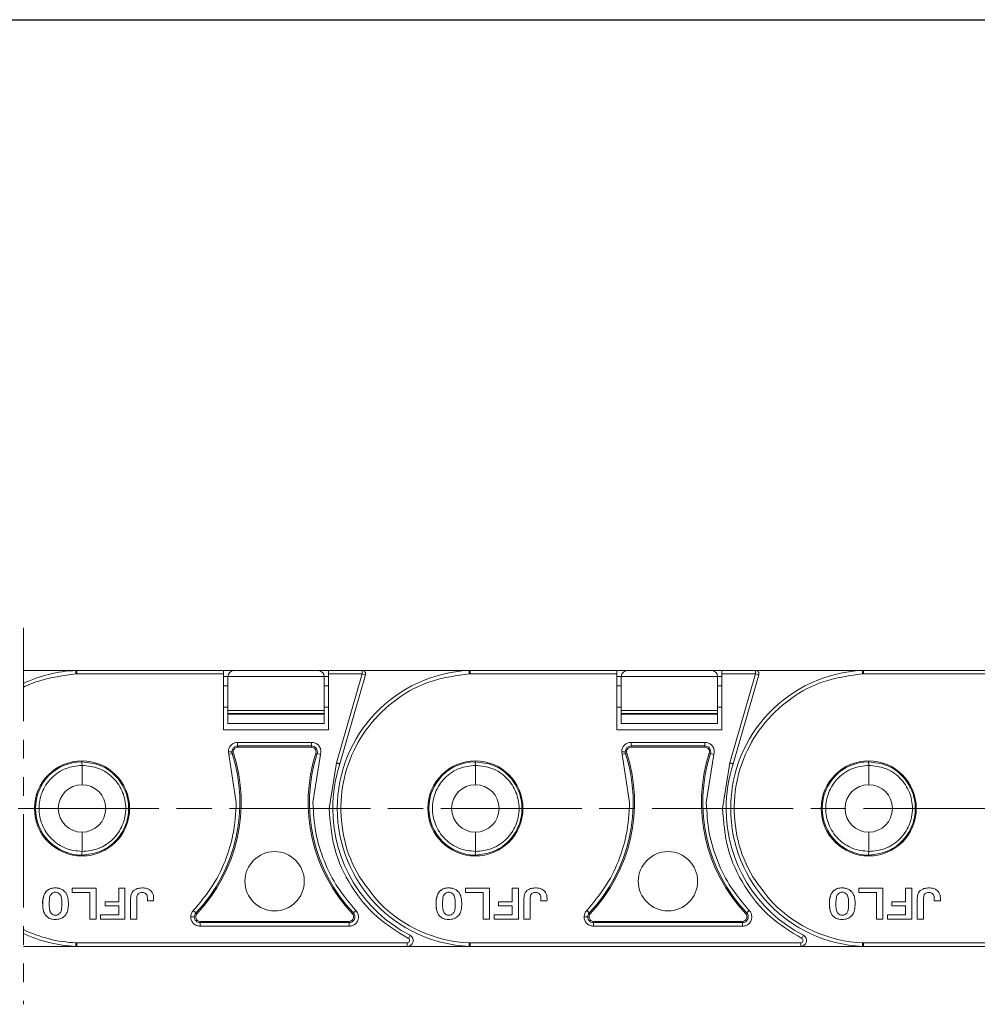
# Model space of a CAD drawing. Header units: millimetres. Extents: x 3045 to 3672, y -465 to -26.
# Tile 14 of 28: x 3426 to 3508, y -275 to -192. Entities that reach past the tile are written whole.
import ezdxf

# ---------------------------------------------------------------- set-up
doc = ezdxf.new("R2010")
doc.units = ezdxf.units.MM
for name, pattern in [('ACAD_ISO08W100', [36, 24, -3, 6, -3]), ('CENTER', [0.6, 0.375, -0.075, 0.075, -0.075]), ('PHANTOM2', [31.75, 15.875, -3.175, 3.175, -3.175, 3.175, -3.175])]:
    doc.linetypes.add(name, pattern=pattern)
doc.layers.add('中心线', color=1, linetype='CENTER', lineweight=25)
doc.styles.get("Standard").update_dxf_attribs({"font": '仿宋_GB2312.ttf', "width": 0.8})
doc.dimstyles.new('副本 ISO-25.1', dxfattribs={"dimtxt": 6, "dimasz": 5, "dimexe": 3.5, "dimexo": 0.625, "dimgap": 1.5, "dimtad": 1, "dimdsep": 46, "dimtxsty": 'Standard', "dimcen": 2.5, "dimadec": 0, "dimazin": 0, "dimtfac": 1, "dimtmove": 0, "dimatfit": 3, "dimfxl": 0, "dimarcsym": 0})

# ---------------------------------------------------------------- blocks, each defined once
blk = doc.blocks.new('*D255')
at = {"color": 0, "lineweight": -2}
for p, q in [((3372.921, -191.545), (3646.071, -191.545)), ((3642.571, -196.545), (3642.571, -265.368)), ((3599.268, -270.368), (3646.071, -270.368))]:
    blk.add_line(p, q, dxfattribs=at)
at = {"color": 0, "lineweight": 9}
for points in [[(3641.738, -196.545), (3643.405, -196.545), (3642.571, -191.545)], [(3641.738, -265.368), (3643.405, -265.368), (3642.571, -270.368)]]:
    blk.add_solid(points, dxfattribs=at)
at = {"layer": 'Defpoints', "color": 0, "lineweight": 9}
for p in [(3372.296, -191.545), (3598.643, -270.368), (3642.571, -270.368)]:
    blk.add_point(p, dxfattribs=at)
at = {"color": 0, "lineweight": 9, "insert": (3638.071, -230.956), "char_height": 6, "attachment_point": 5, "rotation": 90}
blk.add_mtext('2R+23.5', dxfattribs=at)

msp = doc.modelspace()

# ---------------------------------------------------------------- linework, layer by layer
at = {"color": 3, "linetype": 'PHANTOM2', "lineweight": 9, "ltscale": 0.5}
msp.add_line((3426.654, -243.333), (3426.654, -275.385), dxfattribs=at)
at = {"color": 7, "linetype": 'Continuous', "lineweight": 15}
for p, q in [((3431.199, -246.956), (3426.654, -246.956)), ((3431.114, -246.96), (3431.199, -246.956)), ((3431.201, -247.259), (3431.127, -247.259)), ((3443.703, -246.956), (3431.199, -246.956)), ((3431.201, -247.259), (3431.201, -246.978)), ((3443.703, -247.259), (3431.201, -247.259)), ((3443.703, -247.259), (3443.703, -246.956)), ((3444.573, -246.974), (3443.703, -246.974)), ((3443.703, -252.008), (3443.703, -247.259)), ((3451.773, -246.974), (3444.573, -246.974)), ((3452.644, -246.974), (3451.773, -246.974)), ((3455.495, -246.956), (3452.644, -246.956)), ((3452.644, -246.956), (3452.644, -247.259)), ((3452.644, -247.259), (3452.644, -252.008)), ((3455.495, -247.259), (3452.644, -247.259)), ((3453.309, -254.829), (3455.495, -247.259)), ((3455.495, -247.259), (3455.495, -246.956)), ((3464.699, -246.956), (3455.495, -246.956)), ((3455.786, -247.343), (3455.495, -247.259)), ((3464.614, -246.96), (3464.699, -246.956)), ((3464.701, -247.259), (3464.627, -247.259)), ((3477.203, -246.956), (3464.699, -246.956)), ((3464.701, -247.259), (3464.701, -246.978)), ((3477.203, -247.259), (3464.701, -247.259)), ((3477.203, -247.259), (3477.203, -246.956)), ((3478.073, -246.974), (3477.203, -246.974)), ((3477.203, -252.008), (3477.203, -247.259)), ((3485.273, -246.974), (3478.073, -246.974)), ((3486.144, -246.974), (3485.273, -246.974)), ((3488.995, -246.956), (3486.144, -246.956)), ((3486.144, -246.956), (3486.144, -247.259)), ((3486.144, -247.259), (3486.144, -252.008)), ((3488.995, -247.259), (3486.144, -247.259)), ((3486.809, -254.829), (3488.995, -247.259)), ((3488.995, -247.259), (3488.995, -246.956)), ((3498.199, -246.956), (3488.995, -246.956)), ((3489.286, -247.343), (3488.995, -247.259)), ((3498.114, -246.96), (3498.199, -246.956)), ((3498.201, -247.259), (3498.127, -247.259)), ((3510.703, -246.956), (3498.199, -246.956)), ((3498.201, -247.259), (3498.201, -246.978)), ((3510.703, -247.259), (3498.201, -247.259)), ((3443.703, -247.474), (3444.073, -247.474)), ((3444.073, -247.474), (3452.273, -247.474)), ((3444.073, -250.363), (3444.073, -247.474)), ((3452.273, -247.474), (3452.273, -250.363)), ((3452.273, -247.474), (3452.644, -247.474)), ((3453.599, -254.918), (3455.786, -247.343)), ((3477.203, -247.474), (3477.573, -247.474)), ((3477.573, -247.474), (3485.773, -247.474)), ((3477.573, -250.363), (3477.573, -247.474)), ((3485.773, -247.474), (3485.773, -250.363)), ((3485.773, -247.474), (3486.144, -247.474)), ((3487.099, -254.918), (3489.286, -247.343)), ((3444.073, -248.27), (3443.703, -248.27)), ((3452.644, -248.27), (3452.273, -248.27)), ((3477.573, -248.27), (3477.203, -248.27)), ((3486.144, -248.27), (3485.773, -248.27)), ((3443.703, -250.088), (3444.073, -250.088)), ((3452.273, -250.363), (3444.073, -250.363)), ((3444.073, -250.363), (3444.073, -250.613)), ((3444.073, -250.613), (3452.273, -250.613)), ((3444.073, -250.675), (3444.073, -250.613)), ((3452.273, -250.675), (3444.073, -250.675)), ((3444.073, -250.675), (3444.073, -251.474)), ((3452.273, -250.088), (3452.644, -250.088)), ((3452.273, -250.363), (3452.273, -250.613)), ((3452.273, -250.613), (3452.273, -250.675)), ((3452.273, -251.474), (3452.273, -250.675)), ((3477.203, -250.088), (3477.573, -250.088)), ((3485.773, -250.363), (3477.573, -250.363)), ((3477.573, -250.363), (3477.573, -250.613)), ((3477.573, -250.613), (3485.773, -250.613)), ((3477.573, -250.675), (3477.573, -250.613)), ((3485.773, -250.675), (3477.573, -250.675)), ((3477.573, -250.675), (3477.573, -251.474)), ((3485.773, -250.088), (3486.144, -250.088)), ((3485.773, -250.363), (3485.773, -250.613)), ((3485.773, -250.613), (3485.773, -250.675)), ((3485.773, -251.474), (3485.773, -250.675)), ((3444.073, -251.474), (3452.273, -251.474)), ((3477.573, -251.474), (3485.773, -251.474)), ((3452.644, -252.008), (3443.703, -252.008)), ((3486.144, -252.008), (3477.203, -252.008)), ((3444.899, -253.082), (3451.197, -253.082)), ((3444.899, -253.082), (3444.899, -253.384)), ((3451.197, -253.082), (3451.197, -253.384)), ((3478.399, -253.082), (3484.697, -253.082)), ((3478.399, -253.082), (3478.399, -253.384)), ((3484.697, -253.082), (3484.697, -253.384)), ((3444.144, -254.117), (3444.106, -253.875)), ((3444.432, -254.024), (3444.144, -254.117)), ((3444.539, -253.99), (3444.432, -254.024)), ((3444.899, -253.384), (3451.197, -253.384)), ((3444.899, -253.384), (3444.899, -253.496)), ((3444.899, -253.496), (3451.197, -253.496)), ((3451.197, -253.496), (3451.197, -253.384)), ((3451.663, -254.024), (3451.557, -253.99)), ((3451.951, -254.117), (3451.663, -254.024)), ((3451.99, -253.875), (3451.951, -254.117)), ((3477.644, -254.117), (3477.606, -253.875)), ((3477.932, -254.024), (3477.644, -254.117)), ((3478.039, -253.99), (3477.932, -254.024)), ((3478.399, -253.384), (3484.697, -253.384)), ((3478.399, -253.384), (3478.399, -253.496)), ((3478.399, -253.496), (3484.697, -253.496)), ((3484.697, -253.496), (3484.697, -253.384)), ((3485.163, -254.024), (3485.057, -253.99)), ((3485.451, -254.117), (3485.163, -254.024)), ((3485.49, -253.875), (3485.451, -254.117)), ((3431.645, -254.739), (3431.614, -254.739)), ((3444.783, -258.203), (3444.144, -254.117)), ((3451.951, -254.117), (3451.312, -258.203)), ((3452.69, -258.706), (3453.309, -254.829)), ((3465.145, -254.739), (3465.114, -254.739)), ((3478.283, -258.203), (3477.644, -254.117)), ((3485.451, -254.117), (3484.812, -258.203)), ((3486.19, -258.706), (3486.809, -254.829)), ((3498.645, -254.739), (3498.614, -254.739)), ((3431.645, -256.685), (3431.645, -255.042)), ((3465.145, -256.685), (3465.145, -255.042)), ((3498.645, -256.685), (3498.645, -255.042)), ((3431.645, -262.369), (3431.645, -260.727)), ((3465.145, -262.369), (3465.145, -260.727)), ((3498.645, -262.369), (3498.645, -260.727)), ((3431.614, -262.673), (3431.645, -262.673)), ((3465.114, -262.673), (3465.145, -262.673)), ((3498.614, -262.673), (3498.645, -262.673)), ((3430.792, -265.505), (3430.792, -265.866)), ((3432.847, -265.505), (3430.792, -265.505)), ((3432.847, -268.132), (3432.847, -265.505)), ((3435.304, -265.505), (3434.773, -265.505)), ((3434.773, -265.505), (3434.773, -266.653)), ((3435.304, -268.132), (3435.304, -265.505)), ((3464.292, -265.505), (3464.292, -265.866)), ((3466.347, -265.505), (3464.292, -265.505)), ((3466.347, -268.132), (3466.347, -265.505)), ((3468.804, -265.505), (3468.273, -265.505)), ((3468.273, -265.505), (3468.273, -266.653)), ((3468.804, -268.132), (3468.804, -265.505)), ((3497.792, -265.505), (3497.792, -265.866)), ((3499.847, -265.505), (3497.792, -265.505)), ((3499.847, -268.132), (3499.847, -265.505)), ((3502.304, -265.505), (3501.773, -265.505)), ((3501.773, -265.505), (3501.773, -266.653)), ((3502.304, -268.132), (3502.304, -265.505)), ((3430.792, -265.866), (3432.315, -265.866)), ((3432.315, -265.866), (3432.315, -268.132)), ((3437.212, -266.567), (3437.743, -266.567)), ((3464.292, -265.866), (3465.815, -265.866)), ((3465.815, -265.866), (3465.815, -268.132)), ((3470.712, -266.567), (3471.243, -266.567)), ((3497.792, -265.866), (3499.315, -265.866)), ((3499.315, -265.866), (3499.315, -268.132)), ((3504.212, -266.567), (3504.743, -266.567)), ((3433.607, -267.014), (3433.607, -266.653)), ((3434.773, -266.653), (3433.607, -266.653)), ((3434.773, -267.014), (3433.607, -267.014)), ((3434.773, -267.771), (3434.773, -267.014)), ((3441.123, -267.397), (3441.343, -267.605)), ((3454.972, -267.397), (3454.752, -267.605)), ((3467.107, -267.014), (3467.107, -266.653)), ((3468.273, -266.653), (3467.107, -266.653)), ((3468.273, -267.014), (3467.107, -267.014)), ((3468.273, -267.771), (3468.273, -267.014)), ((3474.623, -267.397), (3474.843, -267.605)), ((3488.472, -267.397), (3488.252, -267.605)), ((3500.607, -267.014), (3500.607, -266.653)), ((3501.773, -266.653), (3500.607, -266.653)), ((3501.773, -267.014), (3500.607, -267.014)), ((3501.773, -267.771), (3501.773, -267.014)), ((3432.315, -268.132), (3432.847, -268.132)), ((3433.231, -268.132), (3433.231, -267.771)), ((3433.231, -267.771), (3434.773, -267.771)), ((3433.231, -268.132), (3435.304, -268.132)), ((3435.782, -268.132), (3436.314, -268.132)), ((3441.343, -267.605), (3441.425, -267.682)), ((3454.671, -267.682), (3454.752, -267.605)), ((3465.815, -268.132), (3466.347, -268.132)), ((3466.731, -268.132), (3466.731, -267.771)), ((3466.731, -267.771), (3468.273, -267.771)), ((3466.731, -268.132), (3468.804, -268.132)), ((3469.282, -268.132), (3469.814, -268.132)), ((3474.843, -267.605), (3474.925, -267.682)), ((3488.171, -267.682), (3488.252, -267.605)), ((3499.315, -268.132), (3499.847, -268.132)), ((3500.231, -268.132), (3500.231, -267.771)), ((3500.231, -267.771), (3501.773, -267.771)), ((3500.231, -268.132), (3502.304, -268.132)), ((3502.782, -268.132), (3503.314, -268.132)), ((3441.699, -268.32), (3441.699, -268.432)), ((3454.396, -268.32), (3441.699, -268.32)), ((3441.699, -268.735), (3441.699, -268.432)), ((3454.396, -268.432), (3441.699, -268.432)), ((3454.396, -268.735), (3441.699, -268.735)), ((3454.396, -268.432), (3454.396, -268.32)), ((3454.396, -268.735), (3454.396, -268.432)), ((3475.199, -268.32), (3475.199, -268.432)), ((3487.896, -268.32), (3475.199, -268.32)), ((3475.199, -268.735), (3475.199, -268.432)), ((3487.896, -268.432), (3475.199, -268.432)), ((3487.896, -268.735), (3475.199, -268.735)), ((3487.896, -268.432), (3487.896, -268.32)), ((3487.896, -268.735), (3487.896, -268.432)), ((3459.578, -269.507), (3459.439, -269.777)), ((3493.078, -269.507), (3492.939, -269.777)), ((3426.654, -270.456), (3431.207, -270.456)), ((3431.19, -270.455), (3431.114, -270.452)), ((3431.201, -270.153), (3431.127, -270.152)), ((3431.201, -270.153), (3431.201, -270.434)), ((3459.348, -270.153), (3431.201, -270.153)), ((3431.201, -270.434), (3431.207, -270.456)), ((3431.207, -270.456), (3459.348, -270.456)), ((3459.348, -270.456), (3459.348, -270.153)), ((3459.348, -270.456), (3464.707, -270.456)), ((3464.69, -270.455), (3464.614, -270.452)), ((3464.701, -270.153), (3464.627, -270.152)), ((3464.701, -270.153), (3464.701, -270.434)), ((3492.848, -270.153), (3464.701, -270.153)), ((3464.701, -270.434), (3464.707, -270.456)), ((3464.707, -270.456), (3492.848, -270.456)), ((3492.848, -270.456), (3492.848, -270.153)), ((3492.848, -270.456), (3498.207, -270.456)), ((3498.19, -270.455), (3498.114, -270.452)), ((3498.201, -270.153), (3498.127, -270.152)), ((3498.201, -270.153), (3498.201, -270.434)), ((3526.348, -270.153), (3498.201, -270.153)), ((3498.201, -270.434), (3498.207, -270.456)), ((3498.207, -270.456), (3526.348, -270.456))]:
    msp.add_line(p, q, dxfattribs=at)
for centre, radius in [((3431.645, -258.706), 4.05), ((3465.145, -258.706), 4.05), ((3498.645, -258.706), 4.05), ((3448.048, -264.911), 2.526), ((3481.548, -264.911), 2.526)]:
    msp.add_circle(centre, radius, dxfattribs=at)
for centre, radius, start, end in [((3431.645, -258.706), 11.758, 92.59128, 115.11976), ((3444.573, -247.474), 0.5, 90, 180), ((3451.773, -247.474), 0.5, 0, 90), ((3465.145, -258.706), 11.758, 92.59128, 267.40872), ((3455.495, -247.259), 0.303, 343.89727, 90), ((3478.073, -247.474), 0.5, 90, 180), ((3485.273, -247.474), 0.5, 0, 90), ((3498.645, -258.706), 11.758, 92.59128, 267.40872), ((3488.995, -247.259), 0.303, 343.89727, 90), ((3431.404, -258.203), 13.682, 316.59098, 17.78298), ((3431.404, -258.203), 13.794, 316.59098, 17.78298), ((3444.899, -253.875), 0.49, 90, 179.99999), ((3444.899, -253.875), 0.49, 179.99999, 197.78298), ((3444.899, -253.875), 0.378, 90, 197.78298), ((3464.692, -258.203), 13.794, 162.21702, 223.40902), ((3464.692, -258.203), 13.682, 162.21702, 223.40902), ((3451.197, -253.875), 0.49, 342.21702, 90), ((3451.197, -253.875), 0.378, 342.21702, 90), ((3464.904, -258.203), 13.682, 316.59098, 17.78298), ((3464.904, -258.203), 13.794, 316.59098, 17.78298), ((3478.399, -253.875), 0.49, 90, 179.99999), ((3478.399, -253.875), 0.49, 179.99999, 197.78298), ((3478.399, -253.875), 0.378, 90, 197.78298), ((3498.192, -258.203), 13.794, 162.21702, 223.40902), ((3498.192, -258.203), 13.682, 162.21702, 223.40902), ((3484.697, -253.875), 0.49, 342.21702, 90), ((3484.697, -253.875), 0.378, 342.21702, 90), ((3431.645, -258.706), 3.967, 90.45642, 269.54358), ((3465.145, -258.706), 3.967, 90.45642, 269.54358), ((3498.645, -258.706), 3.967, 90.45642, 269.54358), ((3465.145, -258.706), 12.152, 161.83764, 180), ((3498.645, -258.706), 12.152, 161.83764, 180), ((3431.645, -258.706), 2.021, 90, 270), ((3431.645, -258.706), 2.021, 270, 90), ((3465.145, -258.706), 2.021, 90, 270), ((3465.145, -258.706), 2.021, 270, 90), ((3498.645, -258.706), 2.021, 90, 270), ((3498.645, -258.706), 2.021, 270, 90), ((3465.145, -258.706), 12.152, 180, 242.73396), ((3498.645, -258.706), 12.152, 180, 242.73396), ((3465.145, -258.706), 11.458, 224.65735, 267.40885), ((3498.645, -258.706), 11.458, 224.65735, 267.40885), ((3441.699, -267.942), 0.49, 136.59098, 179.99995), ((3441.699, -267.942), 0.49, 179.99995, 270), ((3441.699, -267.942), 0.378, 136.59098, 270), ((3454.396, -267.942), 0.49, 270, 43.40902), ((3454.396, -267.942), 0.378, 270, 43.40902), ((3475.199, -267.942), 0.49, 136.59098, 179.99995), ((3475.199, -267.942), 0.49, 179.99995, 270), ((3475.199, -267.942), 0.378, 136.59098, 270), ((3487.896, -267.942), 0.49, 270, 43.40902), ((3487.896, -267.942), 0.378, 270, 43.40902), ((3431.645, -258.706), 11.458, 244.17485, 267.40885), ((3431.645, -258.706), 11.758, 244.88024, 267.40872), ((3459.348, -269.954), 0.502, 270, 62.73396), ((3459.348, -269.954), 0.199, 270, 62.73396), ((3492.848, -269.954), 0.502, 270, 62.73396), ((3492.848, -269.954), 0.199, 270, 62.73396), ((3431.163, -270.429), 0.039, 318.95346, 351.9603), ((3464.663, -270.429), 0.039, 318.95346, 351.9603), ((3498.163, -270.429), 0.039, 318.95346, 351.9603)]:
    msp.add_arc(centre, radius, start, end, dxfattribs=at)
for points, knots in [([(3431.127, -247.259), (3430.055, -247.397), (3428.514, -247.594), (3427.078, -248.173), (3426.654, -248.379)], [0, 0, 0, 0, 0.1223695, 0.1759217, 0.1759217, 0.1759217, 0.1759217]), ([(3431.201, -246.978), (3431.198, -246.988), (3431.194, -247.006), (3431.181, -247.055), (3431.165, -247.113), (3431.146, -247.187), (3431.133, -247.236), (3431.127, -247.259)], [0, 0, 0, 0, 0.200957, 0.349358, 0.590717, 0.801155, 1, 1, 1, 1]), ([(3431.199, -246.956), (3431.198, -246.957), (3431.195, -246.958), (3431.199, -246.971), (3431.201, -246.978)], [0, 0, 0, 0, 0.417545, 1, 1, 1, 1]), ([(3464.627, -247.259), (3463.555, -247.397), (3461.365, -247.677), (3458.377, -249.266), (3455.96, -251.589), (3454.333, -254.474), (3453.569, -257.697), (3453.768, -261.043), (3454.883, -264.239), (3456.301, -265.931), (3456.995, -266.759)], [0, 0, 0, 0, 0.122369, 0.25, 0.377631, 0.5, 0.622369, 0.75, 0.877631, 1, 1, 1, 1]), ([(3464.701, -246.978), (3464.698, -246.988), (3464.694, -247.006), (3464.681, -247.055), (3464.665, -247.113), (3464.646, -247.187), (3464.633, -247.236), (3464.627, -247.259)], [0, 0, 0, 0, 0.200957, 0.349358, 0.590717, 0.801155, 1, 1, 1, 1]), ([(3464.699, -246.956), (3464.698, -246.957), (3464.695, -246.958), (3464.699, -246.971), (3464.701, -246.978)], [0, 0, 0, 0, 0.417545, 1, 1, 1, 1]), ([(3498.127, -247.259), (3497.055, -247.397), (3494.865, -247.677), (3491.877, -249.266), (3489.46, -251.589), (3487.833, -254.474), (3487.069, -257.697), (3487.268, -261.043), (3488.383, -264.239), (3489.801, -265.931), (3490.495, -266.759)], [0, 0, 0, 0, 0.1223695, 0.25, 0.3776305, 0.5, 0.6223695, 0.75, 0.8776305, 1, 1, 1, 1]), ([(3498.201, -246.978), (3498.198, -246.988), (3498.194, -247.006), (3498.181, -247.055), (3498.165, -247.113), (3498.146, -247.187), (3498.133, -247.236), (3498.127, -247.259)], [0, 0, 0, 0, 0.200957, 0.349358, 0.590717, 0.801155, 1, 1, 1, 1]), ([(3498.199, -246.956), (3498.198, -246.957), (3498.195, -246.958), (3498.199, -246.971), (3498.201, -246.978)], [0, 0, 0, 0, 0.417545, 1, 1, 1, 1]), ([(3444.106, -253.875), (3444.118, -253.771), (3444.141, -253.562), (3444.325, -253.3), (3444.587, -253.117), (3444.795, -253.094), (3444.899, -253.082)], [0, 0, 0, 0, 0.2501772, 0.5005206, 0.7506282, 1, 1, 1, 1]), ([(3451.197, -253.082), (3451.3, -253.094), (3451.502, -253.117), (3451.726, -253.269), (3451.866, -253.437), (3451.965, -253.629), (3451.98, -253.782), (3451.99, -253.875)], [0, 0, 0, 0, 0.249471, 0.485923, 0.631324, 0.776361, 1, 1, 1, 1]), ([(3477.606, -253.875), (3477.618, -253.771), (3477.641, -253.562), (3477.825, -253.3), (3478.087, -253.117), (3478.295, -253.094), (3478.399, -253.082)], [0, 0, 0, 0, 0.250177, 0.500521, 0.750628, 1, 1, 1, 1]), ([(3484.697, -253.082), (3484.8, -253.094), (3485.002, -253.117), (3485.226, -253.269), (3485.366, -253.437), (3485.465, -253.629), (3485.48, -253.782), (3485.49, -253.875)], [0, 0, 0, 0, 0.249471, 0.485923, 0.631324, 0.776361, 1, 1, 1, 1]), ([(3444.106, -253.875), (3444.147, -253.875), (3444.234, -253.875), (3444.333, -253.875), (3444.394, -253.875), (3444.404, -253.875), (3444.409, -253.875)], [0, 0, 0, 0, 0.270897, 0.562244, 0.789076, 1, 1, 1, 1]), ([(3477.606, -253.875), (3477.647, -253.875), (3477.734, -253.875), (3477.833, -253.875), (3477.894, -253.875), (3477.904, -253.875), (3477.909, -253.875)], [0, 0, 0, 0, 0.270897, 0.562244, 0.789076, 1, 1, 1, 1]), ([(3431.645, -255.042), (3431.644, -255.01), (3431.643, -254.956), (3431.639, -254.883), (3431.635, -254.831), (3431.631, -254.788), (3431.625, -254.757), (3431.619, -254.741), (3431.615, -254.74), (3431.614, -254.739)], [0, 0, 0, 0, 0.2040494, 0.3406263, 0.4994735, 0.615725, 0.7598398, 0.920238, 1, 1, 1, 1]), ([(3431.645, -254.739), (3432.16, -254.797), (3433.19, -254.914), (3434.303, -255.683), (3434.973, -256.497), (3435.46, -257.423), (3435.712, -258.707), (3435.459, -259.991), (3434.972, -260.917), (3434.301, -261.731), (3433.189, -262.498), (3432.159, -262.615), (3431.645, -262.673)], [0, 0, 0, 0, 0.124895, 0.249768, 0.315264, 0.378872, 0.500087, 0.621291, 0.684901, 0.750407, 0.875279, 1, 1, 1, 1]), ([(3453.599, -254.918), (3453.596, -254.917), (3453.59, -254.915), (3453.548, -254.902), (3453.495, -254.886), (3453.442, -254.87), (3453.379, -254.85), (3453.333, -254.836), (3453.309, -254.829)], [0, 0, 0, 0, 0.197231, 0.429158, 0.558746, 0.697086, 0.844173, 1, 1, 1, 1]), ([(3465.145, -255.042), (3465.144, -255.01), (3465.143, -254.956), (3465.139, -254.883), (3465.135, -254.831), (3465.131, -254.788), (3465.125, -254.757), (3465.119, -254.741), (3465.115, -254.74), (3465.114, -254.739)], [0, 0, 0, 0, 0.204049, 0.340626, 0.499474, 0.615725, 0.75984, 0.920238, 1, 1, 1, 1]), ([(3465.145, -254.739), (3465.66, -254.797), (3466.69, -254.914), (3467.803, -255.683), (3468.473, -256.497), (3468.96, -257.423), (3469.212, -258.707), (3468.959, -259.991), (3468.472, -260.917), (3467.801, -261.731), (3466.689, -262.498), (3465.659, -262.615), (3465.145, -262.673)], [0, 0, 0, 0, 0.124895, 0.249768, 0.315264, 0.378872, 0.500087, 0.621291, 0.684901, 0.750407, 0.875279, 1, 1, 1, 1]), ([(3487.099, -254.918), (3487.096, -254.917), (3487.09, -254.915), (3487.048, -254.902), (3486.995, -254.886), (3486.942, -254.87), (3486.879, -254.85), (3486.833, -254.836), (3486.809, -254.829)], [0, 0, 0, 0, 0.197231, 0.429158, 0.558746, 0.697086, 0.844173, 1, 1, 1, 1]), ([(3498.645, -255.042), (3498.644, -255.01), (3498.643, -254.956), (3498.639, -254.883), (3498.635, -254.831), (3498.631, -254.788), (3498.625, -254.757), (3498.619, -254.741), (3498.615, -254.74), (3498.614, -254.739)], [0, 0, 0, 0, 0.204049, 0.340626, 0.499474, 0.615725, 0.75984, 0.920238, 1, 1, 1, 1]), ([(3498.645, -254.739), (3499.16, -254.797), (3500.19, -254.914), (3501.303, -255.683), (3501.973, -256.497), (3502.46, -257.423), (3502.712, -258.707), (3502.459, -259.991), (3501.972, -260.917), (3501.301, -261.731), (3500.189, -262.498), (3499.159, -262.615), (3498.645, -262.673)], [0, 0, 0, 0, 0.1248954, 0.2497679, 0.3152645, 0.3788719, 0.5000873, 0.6212912, 0.6849015, 0.7504066, 0.8752795, 1, 1, 1, 1]), ([(3431.645, -262.369), (3431.183, -262.32), (3430.472, -262.244), (3429.618, -261.785), (3429.032, -261.312), (3428.557, -260.724), (3428.117, -259.872), (3427.894, -258.706), (3428.117, -257.539), (3428.557, -256.688), (3429.032, -256.1), (3429.618, -255.626), (3430.472, -255.167), (3431.183, -255.092), (3431.645, -255.042)], [0, 0, 0, 0, 0.120094, 0.184653, 0.250509, 0.316292, 0.380636, 0.5, 0.619364, 0.683708, 0.749491, 0.815347, 0.879906, 1, 1, 1, 1]), ([(3431.645, -255.042), (3432.127, -255.09), (3433.092, -255.185), (3434.151, -255.903), (3434.78, -256.67), (3435.229, -257.531), (3435.414, -258.489), (3435.317, -259.442), (3435.031, -260.366), (3434.336, -261.385), (3433.099, -262.225), (3432.126, -262.322), (3431.645, -262.369)], [0, 0, 0, 0, 0.1251884, 0.2508559, 0.3196134, 0.3808382, 0.5000198, 0.5631423, 0.6256744, 0.7473514, 0.8750248, 1, 1, 1, 1]), ([(3465.145, -262.369), (3464.683, -262.32), (3463.972, -262.244), (3463.118, -261.785), (3462.532, -261.312), (3462.057, -260.724), (3461.617, -259.872), (3461.394, -258.706), (3461.617, -257.539), (3462.057, -256.688), (3462.532, -256.1), (3463.118, -255.626), (3463.972, -255.167), (3464.683, -255.092), (3465.145, -255.042)], [0, 0, 0, 0, 0.120094, 0.184653, 0.250509, 0.316292, 0.380636, 0.5, 0.619364, 0.683708, 0.749491, 0.815347, 0.879906, 1, 1, 1, 1]), ([(3465.145, -255.042), (3465.627, -255.09), (3466.592, -255.185), (3467.651, -255.903), (3468.28, -256.67), (3468.729, -257.531), (3468.914, -258.489), (3468.817, -259.442), (3468.531, -260.366), (3467.836, -261.385), (3466.599, -262.225), (3465.626, -262.322), (3465.145, -262.369)], [0, 0, 0, 0, 0.1251884, 0.2508559, 0.3196134, 0.3808382, 0.5000198, 0.5631423, 0.6256744, 0.7473514, 0.8750248, 1, 1, 1, 1]), ([(3498.645, -262.369), (3498.183, -262.32), (3497.472, -262.244), (3496.618, -261.785), (3496.032, -261.312), (3495.557, -260.724), (3495.117, -259.872), (3494.894, -258.706), (3495.117, -257.539), (3495.557, -256.688), (3496.032, -256.1), (3496.618, -255.626), (3497.472, -255.167), (3498.183, -255.092), (3498.645, -255.042)], [0, 0, 0, 0, 0.120094, 0.184653, 0.250509, 0.316292, 0.380636, 0.5, 0.619364, 0.683708, 0.749491, 0.815347, 0.879906, 1, 1, 1, 1]), ([(3498.645, -255.042), (3499.127, -255.09), (3500.092, -255.185), (3501.151, -255.903), (3501.78, -256.67), (3502.229, -257.531), (3502.414, -258.489), (3502.317, -259.442), (3502.031, -260.366), (3501.336, -261.385), (3500.099, -262.225), (3499.126, -262.322), (3498.645, -262.369)], [0, 0, 0, 0, 0.125188, 0.250856, 0.319613, 0.380838, 0.50002, 0.563142, 0.625674, 0.747351, 0.875025, 1, 1, 1, 1]), ([(3441.123, -267.397), (3441.659, -266.767), (3442.748, -265.487), (3443.856, -263.273), (3444.629, -260.824), (3444.729, -259.122), (3444.783, -258.203)], [0, 0, 0, 0, 0.244254, 0.496621, 0.728157, 1, 1, 1, 1]), ([(3451.312, -258.203), (3451.359, -259.058), (3451.454, -260.769), (3452.212, -263.221), (3453.352, -265.491), (3454.435, -266.765), (3454.972, -267.397)], [0, 0, 0, 0, 0.252852, 0.506156, 0.754853, 1, 1, 1, 1]), ([(3474.623, -267.397), (3475.159, -266.767), (3476.248, -265.487), (3477.356, -263.273), (3478.129, -260.824), (3478.229, -259.122), (3478.283, -258.203)], [0, 0, 0, 0, 0.244254, 0.496621, 0.728157, 1, 1, 1, 1]), ([(3484.812, -258.203), (3484.859, -259.058), (3484.954, -260.769), (3485.712, -263.221), (3486.852, -265.491), (3487.935, -266.765), (3488.472, -267.397)], [0, 0, 0, 0, 0.252852, 0.506156, 0.754853, 1, 1, 1, 1]), ([(3459.439, -269.777), (3458.515, -269.209), (3456.616, -268.041), (3454.455, -265.37), (3452.97, -262.185), (3452.783, -259.86), (3452.69, -258.706)], [0, 0, 0, 0, 0.2378547, 0.4889112, 0.7463429, 1, 1, 1, 1]), ([(3452.69, -258.706), (3452.733, -258.706), (3452.823, -258.706), (3452.924, -258.706), (3452.984, -258.706), (3452.99, -258.706), (3452.994, -258.706)], [0, 0, 0, 0, 0.270259, 0.562427, 0.789735, 1, 1, 1, 1]), ([(3492.939, -269.777), (3492.015, -269.209), (3490.116, -268.041), (3487.955, -265.37), (3486.47, -262.185), (3486.283, -259.86), (3486.19, -258.706)], [0, 0, 0, 0, 0.237855, 0.488911, 0.746343, 1, 1, 1, 1]), ([(3486.19, -258.706), (3486.233, -258.706), (3486.323, -258.706), (3486.424, -258.706), (3486.484, -258.706), (3486.49, -258.706), (3486.494, -258.706)], [0, 0, 0, 0, 0.270259, 0.562427, 0.789735, 1, 1, 1, 1]), ([(3431.614, -262.673), (3431.615, -262.672), (3431.619, -262.669), (3431.626, -262.645), (3431.633, -262.606), (3431.639, -262.549), (3431.644, -262.472), (3431.645, -262.404), (3431.645, -262.369)], [0, 0, 0, 0, 0.117799, 0.292406, 0.452272, 0.572429, 0.783057, 1, 1, 1, 1]), ([(3465.114, -262.673), (3465.115, -262.672), (3465.119, -262.669), (3465.126, -262.645), (3465.133, -262.606), (3465.139, -262.549), (3465.144, -262.472), (3465.145, -262.404), (3465.145, -262.369)], [0, 0, 0, 0, 0.117799, 0.292406, 0.452272, 0.572429, 0.783057, 1, 1, 1, 1]), ([(3498.614, -262.673), (3498.615, -262.672), (3498.619, -262.669), (3498.626, -262.645), (3498.633, -262.606), (3498.639, -262.549), (3498.644, -262.472), (3498.645, -262.404), (3498.645, -262.369)], [0, 0, 0, 0, 0.117799, 0.292406, 0.452272, 0.572429, 0.783057, 1, 1, 1, 1]), ([(3428.581, -267.85), (3428.528, -267.776), (3428.386, -267.581), (3428.273, -267.015), (3428.279, -266.418), (3428.475, -265.901), (3428.697, -265.661), (3429.008, -265.504), (3429.385, -265.458), (3429.771, -265.507), (3430.042, -265.649), (3430.154, -265.759), (3430.189, -265.794)], [0, 0, 0, 0, 0.068925, 0.181835, 0.429589, 0.512717, 0.596699, 0.671038, 0.773392, 0.880953, 0.962175, 1, 1, 1, 1]), ([(3430.189, -265.794), (3430.112, -265.725), (3429.958, -265.586), (3429.604, -265.472), (3429.223, -265.462), (3428.845, -265.566), (3428.575, -265.769), (3428.421, -266.027), (3428.344, -266.28), (3428.3, -266.568), (3428.29, -266.909), (3428.322, -267.289), (3428.41, -267.621), (3428.533, -267.786), (3428.581, -267.85)], [0, 0, 0, 0, 0.077726, 0.155352, 0.276594, 0.36227, 0.448522, 0.525591, 0.586453, 0.64883, 0.745829, 0.844558, 0.939133, 1, 1, 1, 1]), ([(3437.743, -266.567), (3437.746, -266.466), (3437.75, -266.263), (3437.7, -265.986), (3437.571, -265.766), (3437.365, -265.603), (3437.041, -265.476), (3436.644, -265.462), (3436.283, -265.541), (3436.036, -265.689), (3435.873, -265.889), (3435.798, -266.122), (3435.779, -266.363), (3435.784, -266.662), (3435.781, -267.252), (3435.782, -267.767), (3435.782, -268.132)], [0, 0, 0, 0, 0.060966, 0.122555, 0.166943, 0.211374, 0.27887, 0.373201, 0.446631, 0.499185, 0.54401, 0.599254, 0.643956, 0.689261, 0.779896, 1, 1, 1, 1]), ([(3462.081, -267.85), (3462.028, -267.776), (3461.886, -267.581), (3461.773, -267.015), (3461.779, -266.418), (3461.975, -265.901), (3462.197, -265.661), (3462.508, -265.504), (3462.885, -265.458), (3463.271, -265.507), (3463.542, -265.649), (3463.654, -265.759), (3463.689, -265.794)], [0, 0, 0, 0, 0.068925, 0.181835, 0.429589, 0.512717, 0.596699, 0.671038, 0.773392, 0.880953, 0.962175, 1, 1, 1, 1]), ([(3463.689, -265.794), (3463.612, -265.725), (3463.458, -265.586), (3463.104, -265.472), (3462.723, -265.462), (3462.345, -265.566), (3462.075, -265.769), (3461.921, -266.027), (3461.844, -266.28), (3461.8, -266.568), (3461.79, -266.909), (3461.822, -267.289), (3461.91, -267.621), (3462.033, -267.786), (3462.081, -267.85)], [0, 0, 0, 0, 0.077726, 0.155352, 0.276594, 0.36227, 0.448522, 0.525591, 0.586453, 0.64883, 0.745829, 0.844558, 0.939133, 1, 1, 1, 1]), ([(3471.243, -266.567), (3471.246, -266.466), (3471.25, -266.263), (3471.2, -265.986), (3471.071, -265.766), (3470.865, -265.603), (3470.541, -265.476), (3470.144, -265.462), (3469.783, -265.541), (3469.536, -265.689), (3469.373, -265.889), (3469.298, -266.122), (3469.279, -266.363), (3469.284, -266.662), (3469.281, -267.252), (3469.282, -267.767), (3469.282, -268.132)], [0, 0, 0, 0, 0.060966, 0.122555, 0.166943, 0.211374, 0.27887, 0.373201, 0.446631, 0.499185, 0.54401, 0.599254, 0.643956, 0.689261, 0.779896, 1, 1, 1, 1]), ([(3495.581, -267.85), (3495.528, -267.776), (3495.386, -267.581), (3495.273, -267.015), (3495.279, -266.418), (3495.475, -265.901), (3495.697, -265.661), (3496.008, -265.504), (3496.385, -265.458), (3496.771, -265.507), (3497.042, -265.649), (3497.154, -265.759), (3497.189, -265.794)], [0, 0, 0, 0, 0.068925, 0.181835, 0.429589, 0.512717, 0.596699, 0.671038, 0.773392, 0.880953, 0.962175, 1, 1, 1, 1]), ([(3497.189, -265.794), (3497.112, -265.725), (3496.958, -265.586), (3496.604, -265.472), (3496.223, -265.462), (3495.845, -265.566), (3495.575, -265.769), (3495.421, -266.027), (3495.344, -266.28), (3495.3, -266.568), (3495.29, -266.909), (3495.322, -267.289), (3495.41, -267.621), (3495.533, -267.786), (3495.581, -267.85)], [0, 0, 0, 0, 0.077726, 0.155352, 0.276594, 0.36227, 0.448522, 0.525591, 0.586453, 0.64883, 0.745829, 0.844558, 0.939133, 1, 1, 1, 1]), ([(3504.743, -266.567), (3504.746, -266.466), (3504.75, -266.263), (3504.7, -265.986), (3504.571, -265.766), (3504.365, -265.603), (3504.041, -265.476), (3503.644, -265.462), (3503.283, -265.541), (3503.036, -265.689), (3502.873, -265.889), (3502.798, -266.122), (3502.779, -266.363), (3502.784, -266.662), (3502.781, -267.252), (3502.782, -267.767), (3502.782, -268.132)], [0, 0, 0, 0, 0.060966, 0.122555, 0.166943, 0.211374, 0.27887, 0.373201, 0.446631, 0.499185, 0.54401, 0.599254, 0.643956, 0.689261, 0.779896, 1, 1, 1, 1]), ([(3428.581, -267.85), (3428.658, -267.919), (3428.81, -268.056), (3429.168, -268.167), (3429.554, -268.174), (3429.941, -268.064), (3430.217, -267.854), (3430.37, -267.587), (3430.443, -267.327), (3430.482, -267.039), (3430.488, -266.705), (3430.451, -266.334), (3430.358, -266.014), (3430.236, -265.854), (3430.189, -265.794)], [0, 0, 0, 0, 0.077118, 0.154064, 0.277592, 0.365915, 0.454804, 0.533143, 0.595307, 0.659002, 0.75277, 0.848192, 0.942337, 1, 1, 1, 1]), ([(3429.005, -266.024), (3428.982, -266.06), (3428.894, -266.196), (3428.842, -266.605), (3428.841, -267.071), (3428.903, -267.489), (3429.043, -267.672), (3429.179, -267.768), (3429.34, -267.809), (3429.507, -267.794), (3429.655, -267.729), (3429.731, -267.655), (3429.766, -267.621)], [0, 0, 0, 0, 0.049968, 0.193018, 0.475404, 0.617015, 0.680621, 0.743737, 0.81298, 0.874323, 0.941059, 1, 1, 1, 1]), ([(3429.766, -267.621), (3429.789, -267.588), (3429.873, -267.47), (3429.939, -267.078), (3429.941, -266.618), (3429.88, -266.192), (3429.749, -265.991), (3429.615, -265.888), (3429.459, -265.833), (3429.298, -265.834), (3429.133, -265.893), (3429.05, -265.978), (3429.005, -266.024)], [0, 0, 0, 0, 0.047136, 0.170596, 0.457333, 0.600622, 0.668644, 0.736207, 0.798456, 0.860666, 0.924302, 1, 1, 1, 1]), ([(3436.314, -268.132), (3436.314, -268.031), (3436.313, -267.526), (3436.325, -266.909), (3436.306, -266.341), (3436.335, -266.14), (3436.381, -266.024), (3436.464, -265.94), (3436.598, -265.878), (3436.764, -265.86), (3436.946, -265.876), (3437.039, -265.936), (3437.085, -265.966)], [0, 0, 0, 0, 0.10516, 0.525798, 0.642954, 0.69438, 0.736747, 0.770674, 0.814759, 0.886948, 0.943322, 1, 1, 1, 1]), ([(3437.085, -265.966), (3437.104, -265.984), (3437.15, -266.028), (3437.202, -266.149), (3437.216, -266.335), (3437.213, -266.483), (3437.212, -266.567)], [0, 0, 0, 0, 0.120772, 0.299416, 0.603738, 1, 1, 1, 1]), ([(3462.081, -267.85), (3462.158, -267.919), (3462.31, -268.056), (3462.668, -268.167), (3463.054, -268.174), (3463.441, -268.064), (3463.717, -267.854), (3463.87, -267.587), (3463.943, -267.327), (3463.982, -267.039), (3463.988, -266.705), (3463.951, -266.334), (3463.858, -266.014), (3463.736, -265.854), (3463.689, -265.794)], [0, 0, 0, 0, 0.077118, 0.154064, 0.277592, 0.365915, 0.454804, 0.533143, 0.595307, 0.659002, 0.75277, 0.848192, 0.942337, 1, 1, 1, 1]), ([(3462.505, -266.024), (3462.482, -266.06), (3462.394, -266.196), (3462.342, -266.605), (3462.341, -267.071), (3462.403, -267.489), (3462.543, -267.672), (3462.679, -267.768), (3462.84, -267.809), (3463.007, -267.794), (3463.155, -267.729), (3463.231, -267.655), (3463.266, -267.621)], [0, 0, 0, 0, 0.049968, 0.193018, 0.475404, 0.617015, 0.680621, 0.743737, 0.81298, 0.874323, 0.941059, 1, 1, 1, 1]), ([(3463.266, -267.621), (3463.289, -267.588), (3463.373, -267.47), (3463.439, -267.078), (3463.441, -266.618), (3463.38, -266.192), (3463.249, -265.991), (3463.115, -265.888), (3462.959, -265.833), (3462.798, -265.834), (3462.633, -265.893), (3462.55, -265.978), (3462.505, -266.024)], [0, 0, 0, 0, 0.047136, 0.170596, 0.457333, 0.600622, 0.668644, 0.736207, 0.798456, 0.860666, 0.924302, 1, 1, 1, 1]), ([(3469.814, -268.132), (3469.814, -268.031), (3469.813, -267.526), (3469.825, -266.909), (3469.806, -266.341), (3469.835, -266.14), (3469.881, -266.024), (3469.964, -265.94), (3470.098, -265.878), (3470.264, -265.86), (3470.446, -265.876), (3470.539, -265.936), (3470.585, -265.966)], [0, 0, 0, 0, 0.10516, 0.525798, 0.642954, 0.69438, 0.736747, 0.770674, 0.814759, 0.886948, 0.943322, 1, 1, 1, 1]), ([(3470.585, -265.966), (3470.604, -265.984), (3470.65, -266.028), (3470.702, -266.149), (3470.716, -266.335), (3470.713, -266.483), (3470.712, -266.567)], [0, 0, 0, 0, 0.120772, 0.299416, 0.603738, 1, 1, 1, 1]), ([(3495.581, -267.85), (3495.658, -267.919), (3495.81, -268.056), (3496.168, -268.167), (3496.554, -268.174), (3496.941, -268.064), (3497.217, -267.854), (3497.37, -267.587), (3497.443, -267.327), (3497.482, -267.039), (3497.488, -266.705), (3497.451, -266.334), (3497.358, -266.014), (3497.236, -265.854), (3497.189, -265.794)], [0, 0, 0, 0, 0.077118, 0.154064, 0.277592, 0.365915, 0.454804, 0.533143, 0.595307, 0.659002, 0.75277, 0.848192, 0.942337, 1, 1, 1, 1]), ([(3496.005, -266.024), (3495.982, -266.06), (3495.894, -266.196), (3495.842, -266.605), (3495.841, -267.071), (3495.903, -267.489), (3496.043, -267.672), (3496.179, -267.768), (3496.34, -267.809), (3496.507, -267.794), (3496.655, -267.729), (3496.731, -267.655), (3496.766, -267.621)], [0, 0, 0, 0, 0.049968, 0.193018, 0.475404, 0.617015, 0.680621, 0.743737, 0.81298, 0.874323, 0.941059, 1, 1, 1, 1]), ([(3496.766, -267.621), (3496.789, -267.588), (3496.873, -267.47), (3496.939, -267.078), (3496.941, -266.618), (3496.88, -266.192), (3496.749, -265.991), (3496.615, -265.888), (3496.459, -265.833), (3496.298, -265.834), (3496.133, -265.893), (3496.05, -265.978), (3496.005, -266.024)], [0, 0, 0, 0, 0.047136, 0.170596, 0.457333, 0.600622, 0.668644, 0.736207, 0.798456, 0.860666, 0.924302, 1, 1, 1, 1]), ([(3503.314, -268.132), (3503.314, -268.031), (3503.313, -267.526), (3503.325, -266.909), (3503.306, -266.341), (3503.335, -266.14), (3503.381, -266.024), (3503.464, -265.94), (3503.598, -265.878), (3503.764, -265.86), (3503.946, -265.876), (3504.039, -265.936), (3504.085, -265.966)], [0, 0, 0, 0, 0.10516, 0.525798, 0.642954, 0.69438, 0.736747, 0.770674, 0.814759, 0.886948, 0.943322, 1, 1, 1, 1]), ([(3504.085, -265.966), (3504.104, -265.984), (3504.15, -266.028), (3504.202, -266.149), (3504.216, -266.335), (3504.213, -266.483), (3504.212, -266.567)], [0, 0, 0, 0, 0.120772, 0.299416, 0.603738, 1, 1, 1, 1]), ([(3440.906, -267.942), (3440.916, -267.84), (3440.936, -267.638), (3441.061, -267.477), (3441.123, -267.397)], [0, 0, 0, 0, 0.502524, 1, 1, 1, 1]), ([(3474.406, -267.942), (3474.416, -267.84), (3474.436, -267.638), (3474.561, -267.477), (3474.623, -267.397)], [0, 0, 0, 0, 0.502524, 1, 1, 1, 1]), ([(3441.699, -268.735), (3441.596, -268.723), (3441.388, -268.7), (3441.122, -268.516), (3440.978, -268.295), (3440.914, -268.097), (3440.909, -267.993), (3440.906, -267.942)], [0, 0, 0, 0, 0.249007, 0.500519, 0.750159, 0.87592, 1, 1, 1, 1]), ([(3440.906, -267.942), (3440.948, -267.942), (3441.034, -267.942), (3441.134, -267.942), (3441.195, -267.942), (3441.204, -267.942), (3441.209, -267.942)], [0, 0, 0, 0, 0.2708724, 0.5622222, 0.789066, 1, 1, 1, 1]), ([(3455.189, -267.942), (3455.178, -268.042), (3455.162, -268.196), (3455.063, -268.38), (3454.961, -268.506), (3454.834, -268.609), (3454.65, -268.708), (3454.496, -268.724), (3454.396, -268.735)], [0, 0, 0, 0, 0.239443, 0.369505, 0.5, 0.630063, 0.760557, 1, 1, 1, 1]), ([(3475.199, -268.735), (3475.096, -268.723), (3474.888, -268.7), (3474.622, -268.516), (3474.478, -268.295), (3474.414, -268.097), (3474.409, -267.993), (3474.406, -267.942)], [0, 0, 0, 0, 0.249007, 0.500519, 0.750159, 0.87592, 1, 1, 1, 1]), ([(3474.406, -267.942), (3474.448, -267.942), (3474.534, -267.942), (3474.634, -267.942), (3474.695, -267.942), (3474.704, -267.942), (3474.709, -267.942)], [0, 0, 0, 0, 0.270872, 0.562222, 0.789066, 1, 1, 1, 1]), ([(3488.689, -267.942), (3488.678, -268.042), (3488.662, -268.196), (3488.563, -268.38), (3488.461, -268.506), (3488.334, -268.609), (3488.15, -268.708), (3487.996, -268.724), (3487.896, -268.735)], [0, 0, 0, 0, 0.239443, 0.369505, 0.5, 0.630063, 0.760557, 1, 1, 1, 1]), ([(3431.127, -270.152), (3431.125, -270.19), (3431.123, -270.248), (3431.12, -270.318), (3431.117, -270.366), (3431.116, -270.405), (3431.114, -270.442), (3431.114, -270.448), (3431.114, -270.452)], [0, 0, 0, 0, 0.239412, 0.368304, 0.499941, 0.631586, 0.760503, 1, 1, 1, 1]), ([(3431.127, -270.152), (3431.134, -270.182), (3431.149, -270.241), (3431.171, -270.323), (3431.191, -270.392), (3431.198, -270.42), (3431.201, -270.434)], [0, 0, 0, 0, 0.244694, 0.499967, 0.74569, 1, 1, 1, 1]), ([(3464.627, -270.152), (3464.625, -270.19), (3464.623, -270.248), (3464.62, -270.318), (3464.617, -270.366), (3464.616, -270.405), (3464.614, -270.442), (3464.614, -270.448), (3464.614, -270.452)], [0, 0, 0, 0, 0.239412, 0.368304, 0.499941, 0.631586, 0.760503, 1, 1, 1, 1]), ([(3464.627, -270.152), (3464.634, -270.182), (3464.649, -270.241), (3464.671, -270.323), (3464.691, -270.392), (3464.698, -270.42), (3464.701, -270.434)], [0, 0, 0, 0, 0.244694, 0.499967, 0.74569, 1, 1, 1, 1]), ([(3498.127, -270.152), (3498.125, -270.19), (3498.123, -270.248), (3498.12, -270.318), (3498.117, -270.366), (3498.116, -270.405), (3498.114, -270.442), (3498.114, -270.448), (3498.114, -270.452)], [0, 0, 0, 0, 0.2394117, 0.368304, 0.4999408, 0.6315863, 0.7605035, 1, 1, 1, 1]), ([(3498.127, -270.152), (3498.134, -270.182), (3498.149, -270.241), (3498.171, -270.323), (3498.191, -270.392), (3498.198, -270.42), (3498.201, -270.434)], [0, 0, 0, 0, 0.244694, 0.499967, 0.74569, 1, 1, 1, 1])]:
    msp.add_open_spline(points, degree=3, knots=knots, dxfattribs=at)
for points in [[(3431.127, -247.259), (3431.125, -247.22), (3431.122, -247.142), (3431.117, -247.043), (3431.114, -246.973), (3431.114, -246.964), (3431.114, -246.96)], [(3464.627, -247.259), (3464.625, -247.22), (3464.622, -247.142), (3464.617, -247.043), (3464.614, -246.973), (3464.614, -246.964), (3464.614, -246.96)], [(3498.127, -247.259), (3498.125, -247.22), (3498.122, -247.142), (3498.117, -247.043), (3498.114, -246.973), (3498.114, -246.964), (3498.114, -246.96)], [(3454.972, -267.397), (3455.034, -267.478), (3455.159, -267.638), (3455.179, -267.841), (3455.189, -267.942)], [(3488.472, -267.397), (3488.534, -267.478), (3488.659, -267.638), (3488.679, -267.841), (3488.689, -267.942)]]:
    msp.add_open_spline(points, degree=3, dxfattribs=at)
at = {"layer": '中心线', "linetype": 'ACAD_ISO08W100', "lineweight": 13, "ltscale": 0.5}
msp.add_line((3246.199, -258.706), (3607.905, -258.706), dxfattribs=at)

# ---------------------------------------------------------------- dimensions: what is measured, and where the dimension line sits
at = {"color": 5, "lineweight": 9}
dim = msp.add_linear_dim(base=(3642.571, -270.368), p1=(3372.296, -191.545), p2=(3598.643, -270.368), angle=90, text='2R+23.5', dimstyle='副本 ISO-25.1', dxfattribs=at)
dim.commit()
dim.dimension.update_dxf_attribs({"geometry": '*D255', "text_midpoint": (3638.071, -230.956)})

doc.saveas('drawing.dxf')
